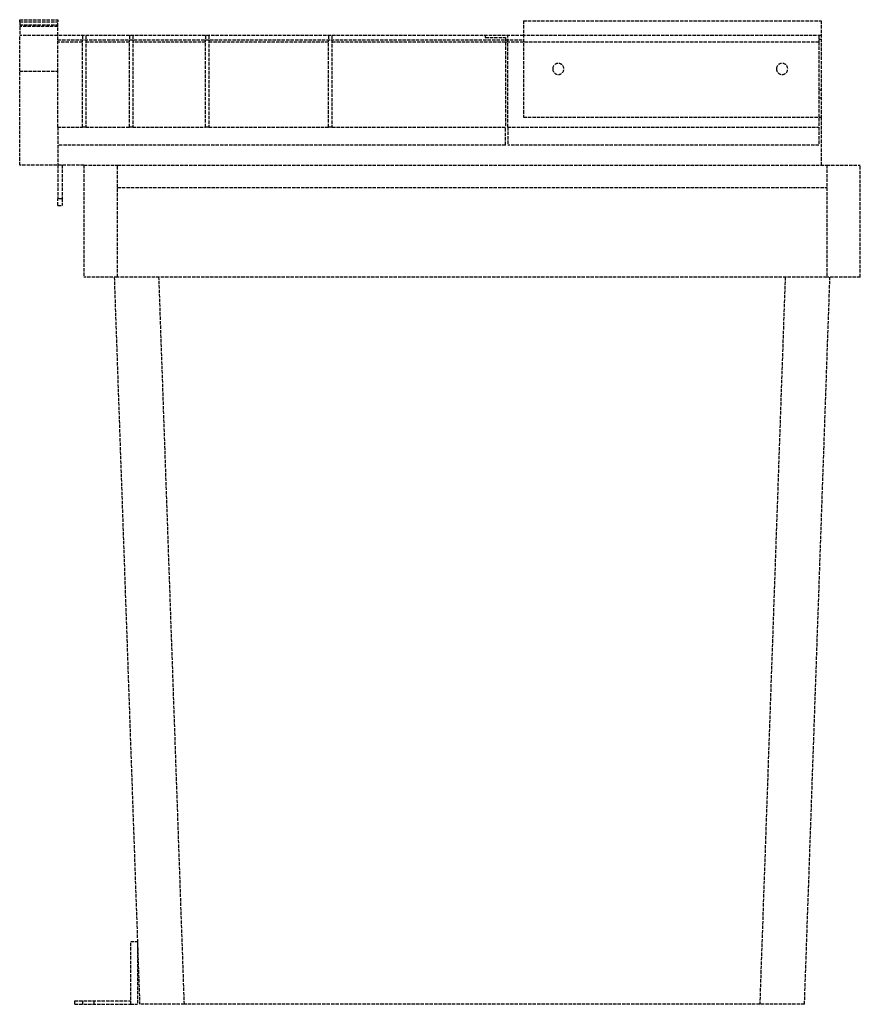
# Model space of a CAD drawing. Header units: millimetres. Extents: x -378 to -2, y 0 to 440.
import ezdxf

# ---------------------------------------------------------------- set-up
doc = ezdxf.new("R2010")
doc.units = ezdxf.units.MM
doc.header["$LTSCALE"] = 10
doc.linetypes.add('ALLCAD_Strich', pattern=[0.2, 0.15, -0.05])
doc.layers.add('BESCH_KONT_sich_schn_seit_2d', color=160, linetype='Continuous')

msp = doc.modelspace()

# ---------------------------------------------------------------- linework, layer by layer
at = {"layer": 'BESCH_KONT_sich_schn_seit_2d', "linetype": 'ALLCAD_Strich', "extrusion": (-1.09476e-47, 1, -2.22045e-16)}
for p, q in [((-377.58, 440), (-377.58, 439.99)), ((-377.58, 440), (-360.58, 440)), ((-377.58, 439), (-377.58, 439.99)), ((-377.58, 439.99), (-360.58, 439.99)), ((-377.58, 439), (-377.58, 433)), ((-377.58, 439), (-360.58, 439)), ((-377.58, 437.63), (-360.58, 437.63)), ((-360.58, 437), (-377.58, 437)), ((-360.58, 439.99), (-360.58, 440)), ((-360.58, 439.99), (-360.58, 439)), ((-360.58, 433), (-360.58, 439)), ((-152.58, 439.5), (-152.58, 396.5)), ((-152.58, 439.5), (-19.58, 439.5)), ((-19.58, 439.5), (-19.58, 396.5)), ((-377.58, 417), (-377.58, 433)), ((-360.58, 433), (-377.58, 433)), ((-152.58, 433), (-360.58, 433)), ((-360.58, 431), (-360.58, 433)), ((-349.58, 433), (-349.58, 431)), ((-348.08, 433), (-348.08, 431)), ((-328.58, 433), (-328.58, 431)), ((-327.08, 433), (-327.08, 431)), ((-294.58, 433), (-294.58, 431)), ((-293.08, 433), (-293.08, 431)), ((-239.58, 433), (-239.58, 431)), ((-238.08, 433), (-238.08, 431)), ((-169.58, 433), (-169.58, 432)), ((-169.58, 432), (-160.58, 432)), ((-160.58, 432), (-160.58, 430)), ((-159.58, 430), (-159.58, 433)), ((-19.58, 433), (-152.58, 433)), ((-20.58, 433), (-20.58, 430)), ((-360.58, 417), (-360.58, 431)), ((-360.58, 431), (-152.58, 431)), ((-349.58, 430), (-360.58, 430)), ((-349.58, 392), (-349.58, 431)), ((-348.08, 431), (-348.08, 392)), ((-328.58, 430), (-348.08, 430)), ((-328.58, 392), (-328.58, 431)), ((-327.08, 431), (-327.08, 392)), ((-294.58, 430), (-327.08, 430)), ((-294.58, 392), (-294.58, 431)), ((-293.08, 431), (-293.08, 392)), ((-239.58, 430), (-293.08, 430)), ((-239.58, 392), (-239.58, 431)), ((-238.08, 431), (-238.08, 392)), ((-160.58, 430), (-238.08, 430)), ((-159.58, 430), (-160.58, 430)), ((-160.58, 430), (-160.58, 392)), ((-159.58, 392), (-159.58, 430)), ((-20.58, 430), (-159.58, 430)), ((-19.58, 431.19), (-20.58, 431.19)), ((-20.58, 430), (-20.58, 392)), ((-377.58, 375), (-377.58, 417)), ((-377.58, 417), (-360.58, 417)), ((-360.58, 392), (-360.58, 417)), ((-20.58, 408.62), (-19.58, 408.62)), ((-19.58, 405), (-20.58, 405)), ((-152.58, 396.5), (-19.58, 396.5)), ((-19.58, 396.51), (-19.57, 396.51)), ((-19.58, 396.51), (-19.57, 396.51)), ((-19.58, 396.51), (-19.57, 396.51)), ((-19.57, 396.51), (-19.58, 396.51)), ((-19.58, 396.51), (-19.57, 396.51)), ((-19.58, 396.51), (-19.57, 396.51)), ((-19.58, 396.51), (-19.57, 396.51)), ((-19.58, 396.51), (-19.57, 396.51)), ((-19.58, 396.51), (-19.57, 396.51)), ((-19.58, 396.5), (-19.58, 375)), ((-19.58, 396.5), (-19.57, 396.5)), ((-19.58, 396.5), (-19.57, 396.5)), ((-19.58, 396.5), (-19.57, 396.5)), ((-19.58, 396.5), (-19.57, 396.5)), ((-19.58, 396.5), (-19.57, 396.5)), ((-19.58, 396.5), (-19.57, 396.5)), ((-19.57, 396.51), (-19.57, 396.51)), ((-19.57, 396.5), (-19.57, 396.51)), ((-19.57, 396.5), (-19.57, 396.5)), ((-360.58, 392), (-360.58, 384)), ((-360.58, 392), (-349.58, 392)), ((-348.08, 392), (-349.58, 392)), ((-348.08, 392), (-328.58, 392)), ((-327.08, 392), (-328.58, 392)), ((-327.08, 392), (-294.58, 392)), ((-293.08, 392), (-294.58, 392)), ((-293.08, 392), (-239.58, 392)), ((-238.08, 392), (-239.58, 392)), ((-238.08, 392), (-160.58, 392)), ((-160.58, 384), (-160.58, 392)), ((-159.58, 392), (-159.58, 384)), ((-159.58, 392), (-20.58, 392)), ((-20.58, 392), (-20.58, 384)), ((-360.58, 384), (-360.58, 375)), ((-160.58, 384), (-360.58, 384)), ((-20.58, 384), (-159.58, 384)), ((-348.92, 375), (-377.58, 375)), ((-360.58, 375), (-360.58, 360)), ((-358.58, 375), (-358.58, 360)), ((-348.92, 375), (-348.92, 325)), ((-348.92, 375), (-333.92, 375)), ((-333.92, 325), (-333.92, 375)), ((-333.92, 375), (-17.08, 375)), ((-17.08, 375), (-17.08, 325)), ((-17.08, 375), (-2.08, 375)), ((-2.08, 325), (-2.08, 375)), ((-333.92, 365), (-17.08, 365)), ((-358.58, 360), (-360.58, 360)), ((-360.58, 357), (-360.58, 360)), ((-360.58, 357), (-358.58, 357)), ((-358.58, 360), (-358.58, 357)), ((-333.92, 325), (-348.92, 325)), ((-335.35, 325), (-324, 0)), ((-17.08, 325), (-333.92, 325)), ((-304.01, 0), (-315.36, 325)), ((-35.64, 325), (-46.99, 0)), ((-27, 0), (-15.65, 325)), ((-2.08, 325), (-17.08, 325)), ((-328, 0), (-328, 28)), ((-328, 28), (-325, 28)), ((-325, 28), (-325, 0)), ((-353, 0), (-353, 1.5)), ((-353, 1.5), (-328, 1.5)), ((-353, 0), (-328, 0)), ((-349.5, 1.5), (-349.5, 0)), ((-344.5, 1.5), (-344.5, 0)), ((-328, 0), (-325, 0)), ((-304.01, 0), (-324, 0)), ((-46.99, 0), (-304.01, 0)), ((-27, 0), (-46.99, 0))]:
    msp.add_line(p, q, dxfattribs=at)
at = {"layer": 'BESCH_KONT_sich_schn_seit_2d', "linetype": 'ALLCAD_Strich', "extrusion": (-2.22045e-16, -2.22045e-16, -1)}
for centre in [(137, 418), (37, 418)]:
    msp.add_circle(centre, 2.5, dxfattribs=at)

doc.saveas('drawing.dxf')
